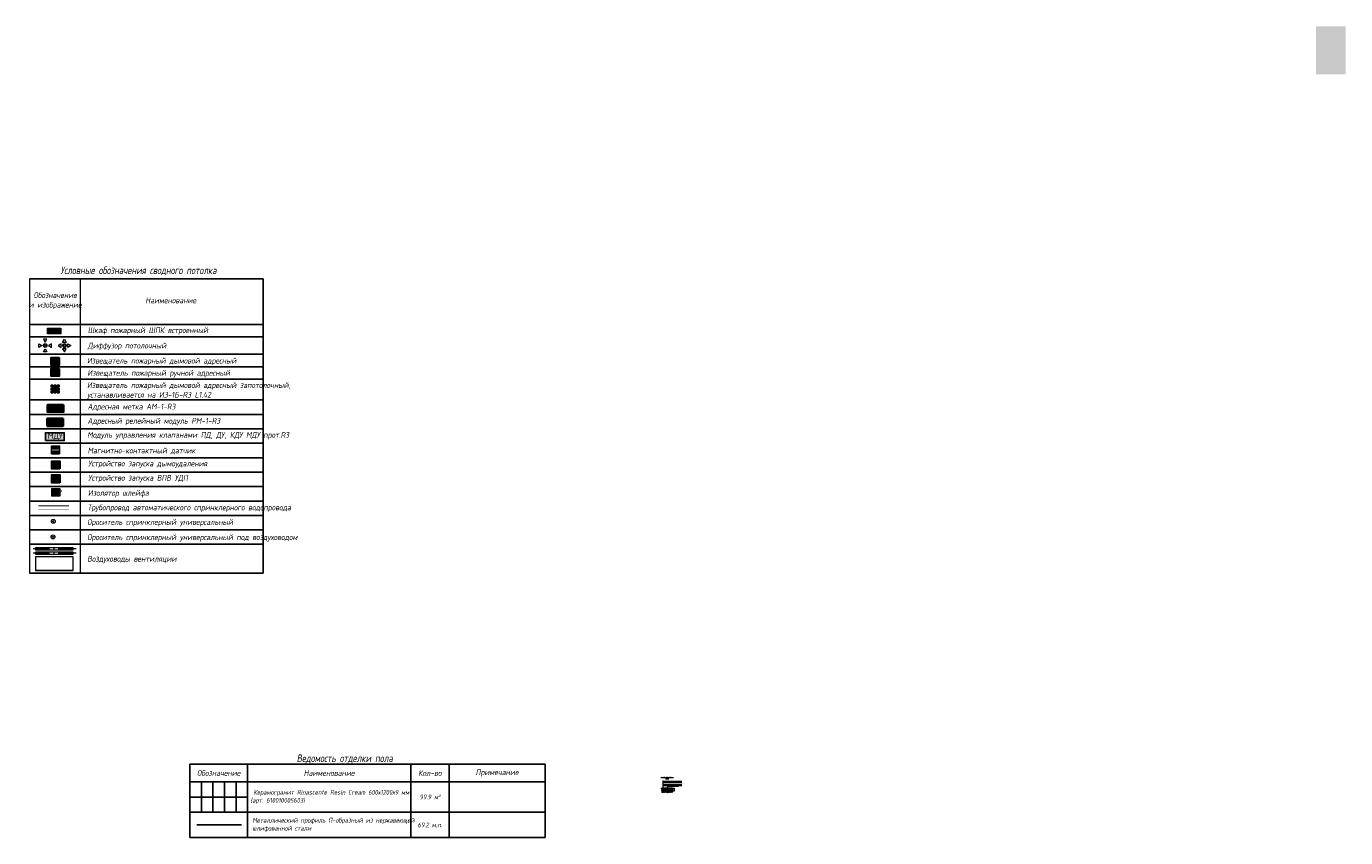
# Model space of a CAD drawing. Header units: millimetres. Extents: x -521669 to 178656, y -69521 to 433382.
# Tile 12 of 256: x 109945 to 178656, y -31214 to 11064. Entities that reach past the tile are written whole.
import ezdxf

# ---------------------------------------------------------------- set-up
doc = ezdxf.new("R2010")
doc.units = ezdxf.units.MM
doc.linetypes.add('DASHEDx20', pattern=[0.75, 0.5, -0.25])
for name, color, linetype, lineweight in [('engineering', 20, 'Continuous', 13), ('nadpisi_v_tablice', 7, 'Continuous', 9), ('pot sh', 183, 'Continuous', 15), ('wall_obm', 172, 'Continuous', 40)]:
    doc.layers.add(name, color=color, linetype=linetype, lineweight=lineweight)
for name, color, linetype, true_color in [('PDF2_Text', 7, 'Continuous', 0x989898), ('PDF2_Оборудование', 7, 'Continuous', 0xffffff), ('PDF3_Geometry', 7, 'Continuous', 0xdedede)]:
    doc.layers.add(name, color=color, linetype=linetype, true_color=true_color)
for name, color, linetype in [('PDF2_ПС', 1, 'Continuous'), ('PDF2_ПС дымовой', 1, 'Continuous'), ('PDF2_ПС ручной', 1, 'Continuous')]:
    doc.layers.add(name, color=color, linetype=linetype)
doc.layers.add('pol', color=7, linetype='Continuous', lineweight=15, true_color=0x738991)
doc.layers.add('Сводный план', color=1, linetype='Continuous', lineweight=0, true_color=0xff0000)
doc.styles.add('fl_iso paper', font='isocpeur.ttf', dxfattribs={"width": 0.8, "oblique": 10})
doc.styles.add('GOST-2.304_Type-B', font='GOST_Common.ttf')
doc.styles.add('PDF ISOCPEUR', font='isocpeur.ttf')
doc.styles.add('RomanS', font='isocpeur.ttf', dxfattribs={"width": 0.8, "oblique": 10})
pattern_1 = [(0, (0, 0), (0, 6.985), [5.08, -1.905]), (90, (0, 0), (-6.985, 4e-16), [5.08, -1.905])]

# ---------------------------------------------------------------- blocks, each defined once
blk = doc.blocks.new('*U11938')
at = {"layer": 'pol', "true_color": 0x007dfa, "transparency": 33554687}
h = blk.add_hatch(color=150, dxfattribs=at)
h.dxf.hatch_style = 1
h.paths.add_polyline_path([(2325, 0), (0, 0), (0, -10), (2325, -10)])
at = {"layer": 'pol', "color": 162, "true_color": 0x2c3cc9}
blk.add_lwpolyline([(2325, 0), (0, 0), (0, -10), (2325, -10)], close=True, dxfattribs=at)
blk = doc.blocks.new('hjhjhj')
at = {"layer": 'Сводный план', "color": 5, "lineweight": 13, "true_color": 0x0000f0}
for points in [[(-333, -95), (-333, 95), (-168, 0), (-333, -95)], [(95, 333), (-95, 333), (0, 168), (95, 333)], [(333, -99), (333, 91), (168, -4), (333, -99)], [(95, -333), (-95, -333), (0, -168), (95, -333)]]:
    blk.add_lwpolyline(points, dxfattribs=at)
for radius in [100, 50]:
    blk.add_circle((0, 0), radius, dxfattribs=at)
blk = doc.blocks.new('gjghghgg')
at = {"layer": 'Сводный план', "color": 1, "lineweight": 13, "true_color": 0xf50000}
for points in [[(-168, -99), (-168, 91), (-333, -4), (-168, -99)], [(95, 168), (-95, 168), (0, 333), (95, 168)], [(168, -99), (168, 91), (333, -4), (168, -99)], [(95, -168), (-95, -168), (0, -333), (95, -168)]]:
    blk.add_lwpolyline(points, dxfattribs=at)
for radius in [100, 50]:
    blk.add_circle((0, 0), radius, dxfattribs=at)

msp = doc.modelspace()

# ---------------------------------------------------------------- hatches: boundary and pattern name
at = {"layer": 'engineering', "linetype": 'Continuous', "true_color": 0xf27172}
h = msp.add_hatch(color=11, dxfattribs=at)
h.dxf.hatch_style = 1
h.paths.add_polyline_path([(111042.155305, -4657.912126), (111742.155305, -4657.912126), (111742.155305, -4957.912126), (111042.155305, -4957.912126)])
at = {"layer": 'nadpisi_v_tablice', "lineweight": 5, "transparency": 33554610}
h = msp.add_hatch(dxfattribs=at)
h.set_pattern_fill('AR-CONC', color=256, scale=0.2, style=0)
h.paths.add_polyline_path([(143577.020701, -28778.709576), (143577.020701, -28673.816531), (143159.970481, -28673.816531), (143159.970481, -28778.709576)])
h.paths.add_polyline_path([(143047.025709, -28673.816531), (143047.025709, -28693.346827), (143058.015566, -28697.346807), (143036.035852, -28705.346769), (143047.025709, -28709.34675), (143047.025709, -28778.709576), (143159.970481, -28778.709576), (143159.970481, -28673.816531)])
h = msp.add_hatch(dxfattribs=at)
h.set_pattern_fill('SWAMP', color=256, scale=0.299999, angle=45, style=0)
h.set_pattern_definition([(45, (148982.475, -32565.0335), (-1.972182, 7.36031), [0.9524954, -6.667468]), (135, (148982.812, -32564.6967), (-7.36031, 1.972182), [0.476248, -12.721919]), (135, (148982.896, -32564.6125), (-7.36031, 1.972182), [0.380998, -12.8171686]), (135, (148982.7276, -32564.781), (-7.36031, 1.972182), [0.380998, -12.8171686]), (105, (148982.98, -32564.5283), (-7.3603064, 1.972195), [0.3047985, -7.315165]), (165, (148982.6434, -32564.865), (-5.3881243, -5.388115), [0.3047985, -7.315165])])
h.paths.add_polyline_path([(143577.020701, -28663.816579), (143441.002238, -28663.816579), (143437.002257, -28663.816579), (143254.708902, -28663.816579), (143254.708902, -28673.816531), (143577.020701, -28673.816531)])
h.paths.add_polyline_path([(143254.708902, -28663.816579), (143167.047588, -28663.816579), (143163.047607, -28663.816579), (143047.025709, -28663.816579), (143047.025709, -28673.816531), (143254.708902, -28673.816531)])
h = msp.add_hatch(dxfattribs=at)
h.set_pattern_fill('ANSI36', color=256, scale=4.999976, style=0)
h.set_pattern_definition([(45, (0, -57.446), (8.4189498, 30.8694825), [39.68731, -7.937462, 0, -7.937462])])
h.paths.add_polyline_path([(143577.020701, -28778.709576), (143047.025709, -28778.709576), (143047.025709, -28848.184627), (143318.936195, -28848.184627), (143322.936176, -28837.19477), (143330.936137, -28859.174484), (143334.936118, -28848.184627), (143577.020701, -28848.184627)])
at = {"layer": 'pot sh', "true_color": 0x878581}
h = msp.add_hatch(dxfattribs=at)
h.set_pattern_fill('ANGLE', color=252)
h.set_pattern_definition(pattern_1)
h.paths.add_polyline_path([(177106.033958, 11064.012837), (178656.033958, 11064.012837), (178656.033958, 8564.012837), (177106.033958, 8564.012837)])
h = msp.add_hatch(dxfattribs=at)
h.set_pattern_fill('ANGLE', color=252)
h.set_pattern_definition(pattern_1)
h.paths.add_polyline_path([(177106.033958, 11064.012837), (178656.033958, 11064.012837), (178656.033958, 8564.012837), (177106.033958, 8564.012837)])
at = {"layer": 'Сводный план', "lineweight": 13, "true_color": 0x00c200}
h = msp.add_hatch(color=92, dxfattribs=at)
h.dxf.hatch_style = 1
edge = h.paths.add_edge_path()
edge.add_arc((111344.619938, -14731.931818), 25, 0, 360)
at = {"layer": 'Сводный план', "lineweight": 13, "true_color": 0xbb61db}
h = msp.add_hatch(color=203, dxfattribs=at)
h.dxf.hatch_style = 1
edge = h.paths.add_edge_path()
edge.add_arc((111331.425791, -15542.787888), 25, 0, 360)

# ---------------------------------------------------------------- linework, layer by layer
for p, q in [((110114.961566, -2098.845934), (122278.764599, -2098.845934)), ((122278.764599, -2098.845934), (122278.764599, -17433.739236)), ((110114.961566, -4470.140152), (122278.764599, -4470.140152)), ((110114.961566, -4470.140152), (122278.764599, -4470.140152)), ((110114.961566, -5117.526222), (122278.764599, -5117.526222)), ((110114.961566, -6023.901854), (122278.764599, -6023.901854)), ((110114.961566, -6671.287924), (122278.764599, -6671.287924)), ((110114.961566, -7318.673995), (122278.764599, -7318.673995)), ((110114.961566, -8406.237816), (122278.764599, -8406.237816)), ((110114.961566, -9158.529601), (122278.764599, -9158.529601)), ((110114.961566, -9910.821386), (122278.764599, -9910.821386)), ((110114.961566, -10663.113171), (122278.764599, -10663.113171)), ((110114.961566, -11415.404956), (122278.764599, -11415.404956)), ((110114.961566, -12167.696741), (122278.764599, -12167.696741)), ((110114.961566, -12919.988526), (122278.764599, -12919.988526)), ((110114.961566, -13672.280311), (122278.764599, -13672.280311)), ((110114.961566, -14424.572096), (122278.764599, -14424.572096)), ((110114.961566, -15176.863881), (122278.764599, -15176.863881)), ((110114.961566, -15929.155666), (122278.764599, -15929.155666)), ((110114.961566, -17433.739236), (122278.764599, -17433.739236)), ((118463.803605, -27393.716232), (136963.803605, -27393.716232)), ((118463.803605, -27393.716232), (118463.803605, -31214.424813)), ((121463.803605, -27393.716232), (121463.803605, -31214.424813)), ((129963.803605, -27393.716232), (129963.803605, -31214.424813)), ((131963.803605, -27393.716232), (131963.803605, -31214.424813)), ((136963.803605, -27393.716232), (136963.803605, -31214.424813)), ((118463.803605, -28300.021889), (136963.803605, -28300.021889)), ((118463.803605, -28300.021889), (136963.803605, -28300.021889)), ((118463.803605, -29887.558693), (136963.803605, -29887.558693)), ((118463.803605, -29887.558693), (136963.803605, -29887.558693)), ((118463.803605, -29887.558693), (136963.803605, -29887.558693)), ((118463.803605, -29887.558693), (136963.803605, -29887.558693)), ((118463.803605, -29887.558693), (136963.803605, -29887.558693)), ((118463.803605, -31214.424813), (136963.803605, -31214.424813))]:
    msp.add_line(p, q)
at = {"linetype": 'Continuous', "lineweight": 0, "ltscale": 75}
for p, q in [((110114.961566, -2098.845934), (110114.961566, -17433.739236)), ((112739.961566, -2098.845934), (112739.961566, -17433.739236))]:
    msp.add_line(p, q, dxfattribs=at)
at = {"layer": 'engineering', "color": 7}
for points in [[(111042.155305, -4657.912126), (111742.155305, -4657.912126), (111742.155305, -4957.912126), (111042.155305, -4957.912126)], [(111062.155305, -4677.912126), (111722.155305, -4677.912126), (111722.155305, -4937.912126), (111062.155305, -4937.912126)]]:
    msp.add_lwpolyline(points, close=True, dxfattribs=at)
at = {"layer": 'nadpisi_v_tablice', "lineweight": 30, "transparency": 33554610}
for p, q in [((143047.025709, -28663.816579), (143163.047607, -28663.816579)), ((143167.047588, -28663.816579), (143437.002257, -28663.816579)), ((143441.002238, -28663.816579), (143577.020701, -28663.816579))]:
    msp.add_line(p, q, dxfattribs=at)
at = {"layer": 'nadpisi_v_tablice', "lineweight": 50, "transparency": 33554610}
for p, q in [((143047.025709, -28673.816531), (143577.020701, -28673.816531)), ((143047.025709, -28778.709576), (143577.020701, -28778.709576))]:
    msp.add_line(p, q, dxfattribs=at)
at = {"layer": 'nadpisi_v_tablice', "lineweight": 9, "transparency": 33554610}
for p, q in [((143096.900636, -28239.537094), (143096.900636, -28822.714817)), ((143096.900636, -28277.947801), (144081.642751, -28277.947801)), ((143096.900636, -28327.947561), (144081.642751, -28327.947561)), ((143096.900636, -28436.731364), (144081.642751, -28436.731364)), ((143096.900636, -28490.75717), (144081.642751, -28490.75717))]:
    msp.add_line(p, q, dxfattribs=at)
at = {"layer": 'nadpisi_v_tablice', "transparency": 33554610}
for p, q in [((143334.771592, -28548.106096), (143314.63691, -28641.816685)), ((143901.925404, -28548.106096), (143334.771592, -28548.106096))]:
    msp.add_line(p, q, dxfattribs=at)
at = {"layer": 'nadpisi_v_tablice', "lineweight": 9, "transparency": 33554610}
for points in [[(143047.025709, -28622.92693), (143047.025709, -28740.861492), (143058.015566, -28744.861473), (143036.035852, -28752.861434), (143047.025709, -28756.861415), (143047.025709, -28857.545516)], [(143587.103157, -28848.184627), (143334.936118, -28848.184627), (143330.936137, -28859.174484), (143322.936176, -28837.19477), (143318.936195, -28848.184627), (143038.005919, -28848.184627)], [(143577.020701, -28622.92693), (143577.020701, -28740.861492), (143588.010558, -28744.861473), (143566.030844, -28752.861434), (143577.020701, -28756.861415), (143577.020701, -28855.65316)]]:
    msp.add_lwpolyline(points, dxfattribs=at)
at = {"layer": 'nadpisi_v_tablice', "lineweight": 30, "transparency": 33554610}
for points in [[(143047.025709, -28641.816685), (143306.636948, -28641.816685), (143306.636948, -28663.816579), (143047.025709, -28663.816579)], [(143306.636948, -28663.816579), (143306.636948, -28641.816685), (143326.636853, -28641.816685), (143326.636853, -28663.816579), (143323.636867, -28663.816579), (143323.636867, -28644.81667), (143309.636934, -28644.81667), (143309.636934, -28663.816579)], [(143326.636853, -28641.816685), (143577.020701, -28641.816685), (143577.020701, -28663.816579), (143326.636853, -28663.816579)]]:
    msp.add_lwpolyline(points, close=True, dxfattribs=at)
at = {"layer": 'PDF2_Оборудование', "color": 177, "lineweight": 35, "true_color": 0x283188}
msp.add_lwpolyline([(111879.980558, -8665.709111), (111037.5438, -8665.709111), (111037.5438, -9029.777258), (111879.980558, -9029.777258)], close=True, dxfattribs=at)
at = {"layer": 'PDF2_Оборудование', "color": 7, "lineweight": 35}
msp.add_lwpolyline([(111858.813805, -9367.258786), (111035.427125, -9367.258786), (111035.427125, -9769.427088), (111858.813805, -9769.427088)], close=True, dxfattribs=at)
at = {"layer": 'PDF2_Оборудование', "color": 109, "lineweight": 25, "true_color": 0x136633}
msp.add_lwpolyline([(110934.204852, -10525.074045), (111918.458853, -10525.074045), (111918.458853, -10112.322367), (110934.204852, -10112.322367)], close=True, dxfattribs=at)
at = {"layer": 'PDF2_Оборудование', "color": 1, "lineweight": 5}
msp.add_lwpolyline([(111258.114649, -11206.643482), (111258.114649, -10800.24183), (111662.399625, -10800.24183), (111662.399625, -11206.643482)], close=True, dxfattribs=at)
for points in [[(111258.114649, -10956.8758), (111662.399625, -10956.8758)], [(111258.114649, -11050.009512), (111662.399625, -11050.009512)], [(111258.114649, -11206.643482), (111662.399625, -11206.643482)]]:
    msp.add_lwpolyline(points, dxfattribs=at)
at = {"layer": 'PDF2_Оборудование', "transparency": 33554559}
for points in [[(111879.980558, -8665.709111), (111037.5438, -8665.709111), (111879.980558, -9029.777258)], [(111037.5438, -8665.709111), (111879.980558, -9029.777258), (111037.5438, -9029.777258)], [(111858.813805, -9367.258786), (111035.427125, -9367.258786), (111858.813805, -9769.427088)], [(111035.427125, -9367.258786), (111858.813805, -9769.427088), (111035.427125, -9769.427088)], [(110934.204852, -10114.439042), (110934.204852, -10525.074045), (111918.458853, -10525.074045)], [(110934.204852, -10114.439042), (111918.458853, -10114.439042), (111918.458853, -10525.074045)], [(110648.51217, -10525.074045), (111632.766172, -10525.074045), (111632.766172, -10527.19072)]]:
    msp.add_solid(points, dxfattribs=at)
at = {"layer": 'PDF2_Оборудование', "color": 1, "transparency": 33554559}
for points in [[(111662.399625, -10800.24183), (111258.114649, -10800.24183), (111662.399625, -10956.8758)], [(111258.114649, -10800.24183), (111662.399625, -10956.8758), (111258.114649, -10956.8758)], [(111662.399625, -11050.009512), (111258.114649, -11050.009512), (111662.399625, -11206.643482)], [(111258.114649, -11050.009512), (111662.399625, -11206.643482), (111258.114649, -11206.643482)]]:
    msp.add_solid(points, dxfattribs=at)
at = {"layer": 'PDF2_ПС', "lineweight": 9}
msp.add_lwpolyline([(111277.164726, -13422.322056), (111277.164726, -13221.237905), (111277.164726, -13018.037079), (111478.248877, -13018.037079), (111681.449703, -13018.037079), (111681.449703, -13221.237905), (111681.449703, -13422.322056), (111478.248877, -13422.322056)], close=True, dxfattribs=at)
at = {"layer": 'PDF2_ПС', "color": 7, "true_color": 0xffffff, "transparency": 33554559}
for points in [[(111681.449703, -13018.037079), (111277.164726, -13018.037079), (111681.449703, -13221.237905)], [(111277.164726, -13018.037079), (111681.449703, -13221.237905), (111277.164726, -13221.237905)], [(111681.449703, -13221.237905), (111277.164726, -13221.237905), (111681.449703, -13422.322056)], [(111277.164726, -13221.237905), (111681.449703, -13422.322056), (111277.164726, -13422.322056)]]:
    msp.add_solid(points, dxfattribs=at)
at = {"layer": 'PDF2_ПС дымовой', "lineweight": 30}
msp.add_lwpolyline([(111649.699574, -6188.915364), (111649.699574, -6392.11619), (111649.699574, -6595.317016), (111446.498748, -6595.317016), (111243.297922, -6595.317016), (111243.297922, -6392.11619), (111243.297922, -6188.915364), (111446.498748, -6188.915364)], close=True, dxfattribs=at)
msp.add_lwpolyline([(111478.248877, -6239.71557), (111387.23184, -6362.482736), (111505.765655, -6421.749643), (111416.865294, -6542.400134)], dxfattribs=at)
at = {"layer": 'PDF2_ПС дымовой', "color": 230, "lineweight": 25, "true_color": 0xff007f}
for points in [[(111243.297922, -7728.287329), (111243.297922, -7630.920267), (111342.781659, -7630.920267)], [(111243.297922, -7889.15465), (111243.297922, -7776.970861)], [(111342.781659, -8035.205244), (111243.297922, -8035.205244), (111243.297922, -7937.838181)], [(111421.098644, -7757.920783), (111387.23184, -7802.370964), (111429.565345, -7823.537716)], [(111391.465191, -7630.920267), (111501.532305, -7630.920267)], [(111391.465191, -8035.205244), (111501.532305, -8035.205244)], [(111414.748619, -7984.405037), (111448.615423, -7939.954856)], [(111446.498748, -7726.170654), (111478.248877, -7681.720473)], [(111461.315475, -7840.471119), (111505.765655, -7861.637871), (111471.898851, -7906.088052)], [(111649.699574, -7728.287329), (111649.699574, -7630.920267), (111550.215836, -7630.920267)], [(111550.215836, -8035.205244), (111649.699574, -8035.205244), (111649.699574, -7937.838181)], [(111649.699574, -7889.15465), (111649.699574, -7776.970861)]]:
    msp.add_lwpolyline(points, dxfattribs=at)
at = {"layer": 'PDF2_ПС дымовой', "color": 7, "true_color": 0xffffff, "transparency": 33554559}
for points in [[(111649.699574, -6188.915364), (111243.297922, -6188.915364), (111649.699574, -6392.11619)], [(111243.297922, -6188.915364), (111649.699574, -6392.11619), (111243.297922, -6392.11619)], [(111649.699574, -6392.11619), (111243.297922, -6392.11619), (111649.699574, -6595.317016)], [(111243.297922, -6392.11619), (111649.699574, -6595.317016), (111243.297922, -6595.317016)], [(111649.699574, -7630.920267), (111243.297922, -7630.920267), (111649.699574, -8035.205244)], [(111243.297922, -7630.920267), (111649.699574, -8035.205244), (111243.297922, -8035.205244)]]:
    msp.add_solid(points, dxfattribs=at)
at = {"layer": 'PDF2_ПС ручной', "lineweight": 30}
msp.add_lwpolyline([(111649.699574, -6763.877368), (111649.699574, -6967.078194), (111649.699574, -7170.27902), (111446.498748, -7170.27902), (111243.297922, -7170.27902), (111243.297922, -6967.078194), (111243.297922, -6763.877368), (111446.498748, -6763.877368)], close=True, dxfattribs=at)
msp.add_lwpolyline([(111448.615423, -6964.961519), (111448.615423, -7094.078711)], dxfattribs=at)
at = {"layer": 'PDF2_ПС ручной', "color": 6, "lineweight": 30, "true_color": 0xff00ff}
for points in [[(111681.449703, -11996.163358), (111277.164726, -11996.163358), (111277.164726, -11589.761706), (111681.449703, -11589.761706)], [(111526.932408, -11816.24596), (111660.28295, -11816.24596), (111660.28295, -11974.996606), (111526.932408, -11974.996606)]]:
    msp.add_lwpolyline(points, close=True, dxfattribs=at)
at = {"layer": 'PDF2_ПС ручной', "color": 5, "lineweight": 30, "true_color": 0x0000f0}
for points in [[(111681.449703, -12720.149843), (111277.164726, -12720.149843), (111277.164726, -12315.864866), (111681.449703, -12315.864866)], [(111486.715578, -12542.34912), (111675.099677, -12542.34912), (111675.099677, -12701.099766), (111486.715578, -12701.099766)]]:
    msp.add_lwpolyline(points, close=True, dxfattribs=at)
at = {"layer": 'PDF2_ПС ручной', "color": 6, "lineweight": 30, "true_color": 0xff00ff}
msp.add_lwpolyline([(111480.365552, -11778.145805), (111480.365552, -11909.379672)], dxfattribs=at)
at = {"layer": 'PDF2_ПС ручной', "color": 5, "lineweight": 30, "true_color": 0x0000f0}
msp.add_lwpolyline([(111450.732098, -12504.248966), (111450.732098, -12635.482832)], dxfattribs=at)
at = {"layer": 'PDF2_ПС ручной', "lineweight": 30}
msp.add_arc((111449.674689, -6855.951396), 106.893448, 185.5703696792, 354.4296303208, dxfattribs=at)
at = {"layer": 'PDF2_ПС ручной', "color": 6, "lineweight": 30, "true_color": 0xff00ff}
msp.add_arc((111481.423898, -11671.25326), 106.892545, 185.5704893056, 354.4295106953, dxfattribs=at)
at = {"layer": 'PDF2_ПС ручной', "color": 5, "lineweight": 30, "true_color": 0x0000f0}
msp.add_arc((111451.790444, -12397.35642), 106.892545, 185.5704893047, 354.4295106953, dxfattribs=at)
at = {"layer": 'PDF2_ПС ручной', "color": 7, "true_color": 0xffffff, "transparency": 33554559}
for points in [[(111649.699574, -6763.877368), (111243.297922, -6763.877368), (111649.699574, -6967.078194)], [(111243.297922, -6763.877368), (111649.699574, -6967.078194), (111243.297922, -6967.078194)], [(111649.699574, -6967.078194), (111243.297922, -6967.078194), (111649.699574, -7170.27902)], [(111243.297922, -6967.078194), (111649.699574, -7170.27902), (111243.297922, -7170.27902)], [(111681.449703, -11589.761706), (111277.164726, -11589.761706), (111681.449703, -11996.163358)], [(111277.164726, -11589.761706), (111681.449703, -11996.163358), (111277.164726, -11996.163358)], [(111681.449703, -12315.864866), (111277.164726, -12315.864866), (111681.449703, -12720.149843)], [(111277.164726, -12315.864866), (111681.449703, -12720.149843), (111277.164726, -12720.149843)]]:
    msp.add_solid(points, dxfattribs=at)
at = {"layer": 'PDF3_Geometry', "color": 109, "lineweight": 30, "true_color": 0x136633}
for points, const_width in [([(110559.304656, -13920.591374), (112164.307778, -13920.591374)], 50), ([(110559.304656, -14098.013922), (112164.307778, -14098.013922)], 15)]:
    msp.add_lwpolyline(points, dxfattribs=dict(at, const_width=const_width))
at = {"layer": 'pol'}
for points in [[(119063.803605, -28300.021889), (119063.803605, -29111.075031), (118463.803605, -29111.075031), (118463.803605, -28300.021889)], [(118463.803605, -28300.021889), (118463.803605, -29111.075031)], [(119663.803605, -28300.021889), (119663.803605, -29111.075031), (119063.803605, -29111.075031), (119063.803605, -28300.021889)], [(120263.803605, -28300.021889), (120263.803605, -29111.075031), (119663.803605, -29111.075031), (119663.803605, -28300.021889)], [(120863.803605, -28300.021889), (120863.803605, -29111.075031), (120263.803605, -29111.075031), (120263.803605, -28300.021889)], [(121463.803605, -28300.021889), (121463.803605, -29111.075031), (120863.803605, -29111.075031), (120863.803605, -28300.021889)], [(118463.803605, -29887.558693), (118463.803605, -29111.075031), (119063.803605, -29111.075031), (119063.803605, -29887.558693)], [(118463.803605, -29111.075031), (118463.803605, -29887.558693)], [(119063.803605, -29887.558693), (119063.803605, -29111.075031), (119663.803605, -29111.075031), (119663.803605, -29887.558693)], [(119663.803605, -29887.558693), (119663.803605, -29111.075031), (120263.803605, -29111.075031), (120263.803605, -29887.558693)], [(120263.803605, -29887.558693), (120263.803605, -29111.075031), (120863.803605, -29111.075031), (120863.803605, -29887.558693)], [(120863.803605, -29887.558693), (120863.803605, -29111.075031), (121463.803605, -29111.075031), (121463.803605, -29887.558693)]]:
    msp.add_lwpolyline(points, dxfattribs=at)
at = {"layer": 'wall_obm', "color": 0, "lineweight": 5, "transparency": 33554610}
for p, q in [((143577.020701, -28641.816685), (143677.68503, -28641.816685)), ((143577.020701, -28663.816579), (143677.68503, -28663.816579)), ((143577.020701, -28673.816531), (143677.68503, -28673.816531)), ((143577.020701, -28778.709576), (143677.68503, -28778.709576)), ((143671.024599, -28636.188746), (143683.945382, -28646.563126)), ((143671.024599, -28658.18864), (143683.945382, -28668.563021)), ((143671.024599, -28668.188592), (143683.945382, -28678.562973)), ((143671.024599, -28773.081637), (143683.945382, -28783.456018)), ((143677.68503, -28630.946356), (143677.68503, -28731.282385)), ((143677.68503, -28688.392854), (143677.68503, -28788.728883))]:
    msp.add_line(p, q, dxfattribs=at)
at = {"layer": 'Сводный план', "color": 5, "lineweight": 18, "true_color": 0x0000ff}
for points in [[(111147.03624, -16161.081462), (110294.436893, -16161.081462)], [(111400.906278, -16161.081462), (111350.13227, -16161.081462)], [(112531.942824, -16161.081462), (111604.002308, -16161.081462)]]:
    msp.add_lwpolyline(points, dxfattribs=at)
at = {"layer": 'Сводный план', "color": 1, "lineweight": 18}
for points in [[(111147.03624, -16387.219045), (110294.436893, -16387.219045)], [(111400.906278, -16387.219045), (111350.13227, -16387.219045)], [(112531.942824, -16387.219045), (111604.002308, -16387.219045)]]:
    msp.add_lwpolyline(points, dxfattribs=at)
at = {"layer": 'Сводный план', "color": 5, "lineweight": 18, "true_color": 0x0000ff}
msp.add_lwpolyline([(110415.945754, -16211.855469), (112376.419041, -16211.855469), (112376.419041, -16110.307454), (110415.945754, -16110.307454)], close=True, dxfattribs=at)
at = {"layer": 'Сводный план', "color": 1, "lineweight": 18, "true_color": 0xff0000}
msp.add_lwpolyline([(110415.945754, -16437.993053), (112376.419041, -16437.993053), (112376.419041, -16336.445037), (110415.945754, -16336.445037)], close=True, dxfattribs=at)
at = {"layer": 'Сводный план', "color": 3, "lineweight": 18}
for points in [[(110425.401611, -17287.644233), (112385.874899, -17287.644233), (112385.874899, -16576.656638), (110425.401611, -16576.656638)], [(110425.401611, -17279.030759), (112385.874899, -17279.030759), (112385.874899, -16585.270112), (110425.401611, -16585.270112)]]:
    msp.add_lwpolyline(points, close=True, dxfattribs=at)
at = {"layer": 'Сводный план', "color": 92, "lineweight": 13, "true_color": 0x00c200}
for radius in [100, 25]:
    msp.add_circle((111344.619938, -14731.931818), radius, dxfattribs=at)
at = {"layer": 'Сводный план', "color": 203, "lineweight": 13, "true_color": 0xbb61db}
for radius in [100, 25]:
    msp.add_circle((111331.425791, -15542.787888), radius, dxfattribs=at)

# ---------------------------------------------------------------- block references
at = {"layer": 'pol', "xscale": -1, "rotation": 180}
msp.add_blockref('*U11938', (118825.956423, -30551.189707), dxfattribs=at)
at = {"layer": 'Сводный план'}
for name, p in [('hjhjhj', (110923.55845, -5569.287788)), ('gjghghgg', (111927.997614, -5571.273942))]:
    msp.add_blockref(name, p, dxfattribs=at)

# ---------------------------------------------------------------- texts
at = {"color": 7, "linetype": 'ByBlock', "insert": (124025.352317, -27109.360419), "char_height": 400, "width": 14000, "attachment_point": 4, "style": 'RomanS'}
msp.add_mtext('\\pxr0.2,sm1;Ведомость отделки пола', dxfattribs=at)
at = {"style": 'fl_iso paper'}
for s, insert, char_height, width, attachment_point in [('{\\H0.75x;\\C7;Обозначение\\H1.3333x; }', (119963.803605, -27846.869061), 400, 2988, 5), ('{\\C7;Наименование}', (125713.803605, -27846.869061), 300, 8488, 5), ('\\A1;Кол-во', (130963.803605, -27846.869061), 300, 1988, 5), ('Примечание', (134463.803605, -27846.869061), 300, 4988, 5), (' Керамогранит Rinascente Resin Cream 600х1200х9 мм \\P(арт. 610010005603)', (121621.614385, -29093.790291), 250, 8342.18921972, 4), ('99.9 {\\A1;м²}', (130966.803605, -29093.790291), 250, 1994, 5), ('Металлический профиль П-образный из нержавеющей шлифованной стали', (121718.038669, -30550.991753), 250, 8245.76493616, 4), ('69.2 {\\A1;м.п.}', (130963.803605, -30550.991753), 250, 2000, 5)]:
    msp.add_mtext(s, dxfattribs=dict(at, insert=insert, char_height=char_height, width=width, attachment_point=attachment_point))
at = {"layer": 'engineering', "color": 0, "linetype": 'DASHEDx20', "ltscale": 4, "transparency": 33554687, "insert": (111392.974143, -4805.023228), "char_height": 130, "attachment_point": 5, "style": 'GOST-2.304_Type-B'}
msp.add_mtext('ПК', dxfattribs=at)
at = {"layer": 'nadpisi_v_tablice', "lineweight": 18, "attachment_point": 1, "style": 'fl_iso paper'}
for s, insert, char_height, width in [('\\pxqc;Условные обозначения сводного потолка', (110923.678379, -1449.400671), 400, 9720.3615387), ('\\pxqc;Обозначение \\Pи изображение', (108648.809837, -2794.083546), 300, 5595.36464913), ('\\pxqc;Наименование', (113596.526847, -3065.848457), 300, 7735.46381362), ('\\pxql;Шкаф пожарный ШПК встроенный', (113142.139983, -4619.947228), 300, 11622.23194431), ('\\pxql;Диффузор потолочный', (113142.139983, -5422.980637), 300, 11622.23194431), ('Извещатель пожарный дымовой адресный', (113105.244641, -6207.954939), 300, 11622.23194431), ('Извещатель пожарный ручной адресный', (113122.178043, -6847.820796), 300, 11622.23194431), ('Извещатель пожарный дымовой адресный запотолочный,\\Pустанавливается на ИЗ-1Б-R3 L1.42', (113105.244641, -7483.544745), 300, 11622.23194431), ('Адресная метка АМ-1-R3', (113130.644744, -8601.249652), 300, 11622.23194431), ('Адресный релейный модуль РМ-1-R3', (113130.644744, -9340.899482), 300, 11622.23194431), ('Модуль управления клапанами ПД, ДУ, КДУ МДУ прот.R3', (113119.152445, -10075.557855), 300, 11622.23194431), ('Магнитно-контактный датчик', (113136.99477, -10890.299666), 300, 11622.23194431), ('Устройство запуска дымоудаления', (113164.511548, -11567.635752), 300, 11622.23194431), ('Устройство запуска ВПВ УДП', (113164.511548, -12312.78899), 300, 11622.23194431), ('Изолятор шлейфа', (113155.008266, -13100.348691), 300, 11622.23194431), ('Трубопровод автоматического спринклерного водопровода', (113130.151424, -13858.253767), 300, 11622.23194431), ('Ороситель спринклерный универсальный', (113115.894295, -14616.157085), 300, 11622.23194431), ('Ороситель спринклерный универсальный под воздуховодом', (113115.893412, -15407.747183), 300, 11622.23194431), ('Воздуховоды вентиляции', (113115.893412, -16533.583901), 300, 11622.23194431)]:
    msp.add_mtext(s, dxfattribs=dict(at, insert=insert, char_height=char_height, width=width))
at = {"layer": 'nadpisi_v_tablice', "lineweight": 18, "transparency": 33554610, "insert": (143317.518728, -28032.541748), "char_height": 40, "width": 1498.19129765, "attachment_point": 2, "line_spacing_factor": 0.8, "style": 'fl_iso paper'}
msp.add_mtext('\\pxsm1;{\\LУзел устройства напольной \\Pплитки}', dxfattribs=at)
at = {"layer": 'nadpisi_v_tablice', "lineweight": 18, "transparency": 33554610, "char_height": 31.5, "attachment_point": 1, "style": 'fl_iso paper'}
for s, insert, width in [('Ж/б плита перекрытия', (143110.33422, -28450.096405), 835.78211668), ('Выравнивающая цементно-песчаная стяжка М150, армированная сеткой Вр3, ячейка 100х100мм     – 86 мм', (143110.33422, -28341.312602), 1003.04431449), ('Керамогранитная плитка - 9 мм', (143110.33422, -28237.159973), 835.78211668), ('Плиточный клей цементный - 5 мм', (143110.33422, -28287.861049), 835.78211668), ('П-образный стыковочный профиль', (143347.344034, -28512.855749), 835.78211668)]:
    msp.add_mtext(s, dxfattribs=dict(at, insert=insert, width=width))
at = {"layer": 'nadpisi_v_tablice', "lineweight": 18, "transparency": 33554610, "char_height": 31.5, "width": 835.78211668, "attachment_point": 1, "rotation": 90, "style": 'fl_iso paper'}
for s, insert in [('9', (143643.028576, -28633.140039)), ('86', (143643.028576, -28740.190731)), ('5', (143691.799665, -28678.535037))]:
    msp.add_mtext(s, dxfattribs=dict(at, insert=insert))
at = {"layer": 'PDF2_Text', "color": 177, "true_color": 0x283188, "insert": (111240.744626, -8956.401902), "char_height": 224.0693425, "attachment_point": 7, "style": 'PDF ISOCPEUR'}
msp.add_mtext('АМ', dxfattribs=at)
at = {"layer": 'PDF2_Text', "color": 7, "insert": (111092.577357, -9695.43472), "char_height": 248.9671488, "attachment_point": 7, "style": 'PDF ISOCPEUR'}
msp.add_mtext('РМ-1', dxfattribs=at)
at = {"layer": 'PDF2_Text', "color": 109, "true_color": 0x136633, "insert": (111056.972018, -10477.857497), "char_height": 278.8431521, "attachment_point": 7, "style": 'PDF ISOCPEUR'}
msp.add_mtext('МДУ', dxfattribs=at)
at = {"layer": 'PDF2_Text', "color": 6, "true_color": 0xff00ff, "insert": (111537.515784, -11995.316197), "char_height": 119.504013, "attachment_point": 7, "style": 'PDF ISOCPEUR'}
msp.add_mtext('Д', dxfattribs=at)
at = {"layer": 'PDF2_Text', "color": 5, "true_color": 0x0000f0, "insert": (111493.065604, -12719.302682), "char_height": 119.5040131, "attachment_point": 7, "style": 'PDF ISOCPEUR'}
msp.add_mtext('ПК', dxfattribs=at)
at = {"layer": 'PDF2_ПС', "lineweight": 9, "insert": (111288.467601, -13069.508479), "char_height": 300, "width": 11622.23194431, "attachment_point": 1, "style": 'fl_iso paper'}
msp.add_mtext('БР', dxfattribs=at)

doc.saveas('drawing.dxf')
